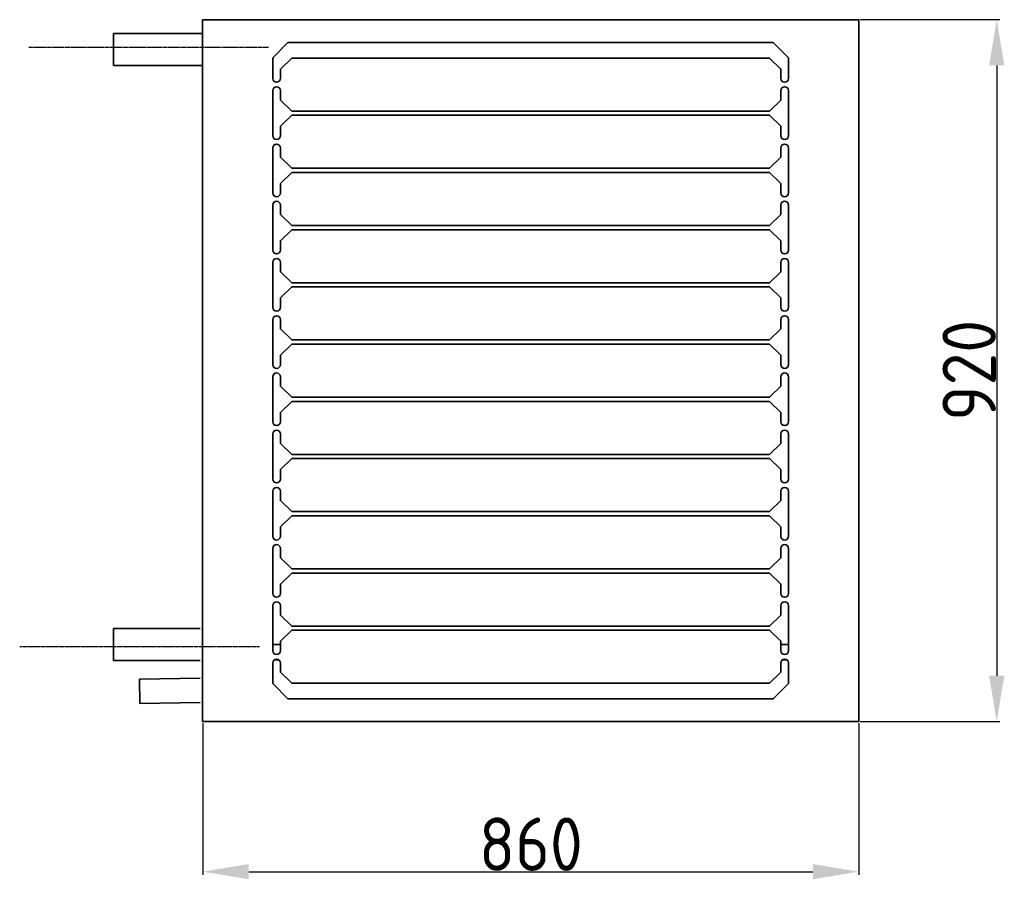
# Model space of a CAD drawing. Extents: x 1071 to 12552, y 777 to 10283.
# Tile 6 of 9: x 11208 to 12498, y 2432 to 3559. Entities that reach past the tile are written whole.
import ezdxf

# ---------------------------------------------------------------- set-up
doc = ezdxf.new("R2010")
doc.units = 0
doc.header["$LTSCALE"] = 2
doc.header["$PDMODE"] = 3
doc.header["$PDSIZE"] = 0.5
doc.linetypes.add('CENTER', pattern=[2, 1.25, -0.25, 0.25, -0.25])
doc.layers.get('DEFPOINTS').update_dxf_attribs({"linetype": 'CONTINUOUS'})
doc.layers.add('CENTER', color=1, linetype='CENTER')
doc.layers.add('DIMENSIONS', color=5, linetype='CONTINUOUS')
doc.layers.add('Visible', color=7, linetype='CONTINUOUS', lineweight=35)
doc.styles.get("Standard").update_dxf_attribs({"font": 'ISOCP'})
doc.dimstyles.new('STANDARD$0', dxfattribs={"dimscale": 5, "dimtxt": 3, "dimasz": 3, "dimexe": 2, "dimexo": 1, "dimgap": 0.5, "dimtad": 1, "dimdec": 1, "dimdsep": 46, "dimtxsty": 'Standard', "dimcen": -1, "dimclrd": 256, "dimclre": 256, "dimclrt": 256, "dimadec": 0, "dimazin": 0, "dimtfac": 1, "dimtdec": 0, "dimtmove": 0, "dimatfit": 3, "dimfxl": 0, "dimtvp": 0.75, "dimtolj": 1, "dimtzin": 0, "dimarcsym": 0})

# ---------------------------------------------------------------- blocks, each defined once
blk = doc.blocks.new('*D56')
at = {"layer": 'DEFPOINTS', "color": 0}
for p in [(12307.2, 3558.6), (12307.2, 2638.6), (12487.9, 2638.6)]:
    blk.add_point(p, dxfattribs=at)
at = {"layer": 'DIMENSIONS', "lineweight": -2}
for p, q in [((12309.2, 3558.6), (12491.9, 3558.6)), ((12487.9, 3498.6), (12487.9, 2698.6)), ((12309.2, 2638.6), (12491.9, 2638.6))]:
    blk.add_line(p, q, dxfattribs=at)
at = {"layer": 'DIMENSIONS'}
for points in [[(12477.9, 3498.6), (12497.9, 3498.6), (12487.9, 3558.6)], [(12477.9, 2698.6), (12497.9, 2698.6), (12487.9, 2638.6)]]:
    blk.add_solid(points, dxfattribs=at)
at = {"layer": 'DIMENSIONS', "insert": (12451.8, 3099), "char_height": 70, "attachment_point": 5, "rotation": 90}
blk.add_mtext('\\A1;920', dxfattribs=at)
blk = doc.blocks.new('*D69')
at = {"layer": 'DEFPOINTS', "color": 0}
for p in [(11448, 2638.6), (12307.2, 2638.6), (12307.2, 2441.9)]:
    blk.add_point(p, dxfattribs=at)
at = {"layer": 'DIMENSIONS', "lineweight": -2}
for p, q in [((11448, 2636.6), (11448, 2437.9)), ((12307.2, 2636.6), (12307.2, 2437.9)), ((11508, 2441.9), (12247.2, 2441.9))]:
    blk.add_line(p, q, dxfattribs=at)
at = {"layer": 'DIMENSIONS'}
for points in [[(11508, 2451.9), (11508, 2431.9), (11448, 2441.9)], [(12247.2, 2451.9), (12247.2, 2431.9), (12307.2, 2441.9)]]:
    blk.add_solid(points, dxfattribs=at)
at = {"layer": 'DIMENSIONS', "insert": (11877.6, 2477.9), "char_height": 70, "attachment_point": 5}
blk.add_mtext('\\A1;860', dxfattribs=at)

msp = doc.modelspace()

# ---------------------------------------------------------------- linework, layer by layer
at = {"layer": 'CENTER'}
for p, q in [((11533.74, 3522.05), (11219.74, 3522.05)), ((11521.88, 2736.38), (11207.88, 2736.38))]:
    msp.add_line(p, q, dxfattribs=at)
at = {"layer": 'Visible'}
for p, q in [((11447.23, 3558.55), (11447.23, 3349.55)), ((11447.23, 3558.55), (12307.23, 3558.55)), ((12307.23, 3349.55), (12307.23, 3558.55)), ((11330.73, 3540.55), (11330.73, 3498.55)), ((11447.23, 3540.55), (11330.73, 3540.55)), ((11559.36, 3528.55), (11539.36, 3508.55)), ((11559.36, 3528.55), (12195.11, 3528.55)), ((12215.11, 3508.55), (12195.11, 3528.55)), ((11447.23, 3498.55), (11330.73, 3498.55)), ((11539.36, 3481.55), (11539.36, 3508.55)), ((11549.45, 3493.85), (11564.36, 3508.25)), ((12190.11, 3508.25), (11564.36, 3508.25)), ((12190.11, 3508.25), (12205.02, 3493.85)), ((12215.11, 3508.55), (12215.11, 3481.55)), ((11549.36, 3493.46), (11549.36, 3493.66)), ((11549.36, 3493.46), (11549.36, 3481.55)), ((12205.11, 3493.66), (12205.11, 3493.46)), ((12205.11, 3481.55), (12205.11, 3493.46)), ((11539.36, 3406.55), (11539.36, 3465.55)), ((11549.36, 3465.55), (11549.36, 3453.65)), ((12205.11, 3453.65), (12205.11, 3465.55)), ((12215.11, 3465.55), (12215.11, 3406.55)), ((11549.36, 3453.45), (11549.36, 3453.65)), ((11564.36, 3438.86), (11549.45, 3453.26)), ((12205.02, 3453.26), (12190.11, 3438.86)), ((12205.11, 3453.65), (12205.11, 3453.45)), ((11549.45, 3418.85), (11564.36, 3433.25)), ((11564.36, 3438.86), (12190.11, 3438.86)), ((12190.11, 3433.25), (11564.36, 3433.25)), ((12190.11, 3433.25), (12205.02, 3418.85)), ((11549.36, 3418.46), (11549.36, 3418.66)), ((11549.36, 3418.46), (11549.36, 3406.55)), ((12205.11, 3418.66), (12205.11, 3418.46)), ((12205.11, 3406.55), (12205.11, 3418.46)), ((11539.36, 3331.55), (11539.36, 3390.55)), ((11549.36, 3390.55), (11549.36, 3378.65)), ((12205.11, 3378.65), (12205.11, 3390.55)), ((12215.11, 3390.55), (12215.11, 3331.55)), ((11549.36, 3378.45), (11549.36, 3378.65)), ((11564.36, 3363.86), (11549.45, 3378.26)), ((12205.02, 3378.26), (12190.11, 3363.86)), ((12205.11, 3378.65), (12205.11, 3378.45)), ((11549.45, 3343.85), (11564.36, 3358.25)), ((11564.36, 3363.86), (12190.11, 3363.86)), ((12190.11, 3358.25), (11564.36, 3358.25)), ((12190.11, 3358.25), (12205.02, 3343.85)), ((11447.23, 3349.55), (11447.23, 3299.55)), ((11549.36, 3343.46), (11549.36, 3343.66)), ((11549.36, 3343.46), (11549.36, 3331.55)), ((12205.11, 3343.66), (12205.11, 3343.46)), ((12205.11, 3331.55), (12205.11, 3343.46)), ((12307.23, 3299.55), (12307.23, 3349.55)), ((11539.36, 3256.55), (11539.36, 3315.55)), ((11549.36, 3315.55), (11549.36, 3303.65)), ((12205.11, 3303.65), (12205.11, 3315.55)), ((12215.11, 3315.55), (12215.11, 3256.55)), ((11549.36, 3303.45), (11549.36, 3303.65)), ((11564.36, 3288.86), (11549.45, 3303.26)), ((12205.02, 3303.26), (12190.11, 3288.86)), ((12205.11, 3303.65), (12205.11, 3303.45)), ((11447.23, 3299.55), (11447.23, 2919.55)), ((12307.23, 2919.55), (12307.23, 3299.55)), ((11549.45, 3268.85), (11564.36, 3283.25)), ((11564.36, 3288.86), (12190.11, 3288.86)), ((12190.11, 3283.25), (11564.36, 3283.25)), ((12190.11, 3283.25), (12205.02, 3268.85)), ((11549.36, 3268.46), (11549.36, 3268.66)), ((11549.36, 3268.46), (11549.36, 3256.55)), ((12205.11, 3268.66), (12205.11, 3268.46)), ((12205.11, 3256.55), (12205.11, 3268.46)), ((11539.36, 3181.55), (11539.36, 3240.55)), ((11549.36, 3240.55), (11549.36, 3228.65)), ((12205.11, 3228.65), (12205.11, 3240.55)), ((12215.11, 3240.55), (12215.11, 3181.55)), ((11549.36, 3228.45), (11549.36, 3228.65)), ((11564.36, 3213.86), (11549.45, 3228.26)), ((12205.02, 3228.26), (12190.11, 3213.86)), ((12205.11, 3228.65), (12205.11, 3228.45)), ((11564.36, 3213.86), (12190.11, 3213.86)), ((11549.45, 3193.85), (11564.36, 3208.25)), ((12190.11, 3208.25), (11564.36, 3208.25)), ((12190.11, 3208.25), (12205.02, 3193.85)), ((11549.36, 3193.46), (11549.36, 3193.66)), ((11549.36, 3193.46), (11549.36, 3181.55)), ((12205.11, 3193.66), (12205.11, 3193.46)), ((12205.11, 3181.55), (12205.11, 3193.46)), ((11539.36, 3106.55), (11539.36, 3165.55)), ((11549.36, 3165.55), (11549.36, 3153.65)), ((12205.11, 3153.65), (12205.11, 3165.55)), ((12215.11, 3165.55), (12215.11, 3106.55)), ((11549.36, 3153.45), (11549.36, 3153.65)), ((11564.36, 3138.86), (11549.45, 3153.26)), ((12205.02, 3153.26), (12190.11, 3138.86)), ((12205.11, 3153.65), (12205.11, 3153.45)), ((11564.36, 3138.86), (12190.11, 3138.86)), ((11549.45, 3118.85), (11564.36, 3133.25)), ((12190.11, 3133.25), (11564.36, 3133.25)), ((12190.11, 3133.25), (12205.02, 3118.85)), ((11549.36, 3118.46), (11549.36, 3118.66)), ((11549.36, 3118.46), (11549.36, 3106.55)), ((12205.11, 3118.66), (12205.11, 3118.46)), ((12205.11, 3106.55), (12205.11, 3118.46)), ((11539.36, 3031.55), (11539.36, 3090.55)), ((11549.36, 3090.55), (11549.36, 3078.65)), ((12205.11, 3078.65), (12205.11, 3090.55)), ((12215.11, 3090.55), (12215.11, 3031.55)), ((11549.36, 3078.45), (11549.36, 3078.65)), ((11564.36, 3063.86), (11549.45, 3078.26)), ((12205.02, 3078.26), (12190.11, 3063.86)), ((12205.11, 3078.65), (12205.11, 3078.45)), ((11549.45, 3043.85), (11564.36, 3058.25)), ((11564.36, 3063.86), (12190.11, 3063.86)), ((12190.11, 3058.25), (11564.36, 3058.25)), ((12190.11, 3058.25), (12205.02, 3043.85)), ((11549.36, 3043.46), (11549.36, 3043.66)), ((11549.36, 3043.46), (11549.36, 3031.55)), ((12205.11, 3043.66), (12205.11, 3043.46)), ((12205.11, 3031.55), (12205.11, 3043.46)), ((11539.36, 2956.55), (11539.36, 3015.55)), ((11549.36, 3015.55), (11549.36, 3003.65)), ((12205.11, 3003.65), (12205.11, 3015.55)), ((12215.11, 3015.55), (12215.11, 2956.55)), ((11549.36, 3003.45), (11549.36, 3003.65)), ((11564.36, 2988.86), (11549.45, 3003.26)), ((12205.02, 3003.26), (12190.11, 2988.86)), ((12205.11, 3003.65), (12205.11, 3003.45)), ((11549.45, 2968.85), (11564.36, 2983.25)), ((11564.36, 2988.86), (12190.11, 2988.86)), ((12190.11, 2983.25), (11564.36, 2983.25)), ((12190.11, 2983.25), (12205.02, 2968.85)), ((11549.36, 2968.46), (11549.36, 2968.66)), ((11549.36, 2968.46), (11549.36, 2956.55)), ((12205.11, 2968.66), (12205.11, 2968.46)), ((12205.11, 2956.55), (12205.11, 2968.46)), ((11539.36, 2881.55), (11539.36, 2940.55)), ((11549.36, 2940.55), (11549.36, 2928.65)), ((11549.36, 2928.45), (11549.36, 2928.65)), ((11564.36, 2913.86), (11549.45, 2928.26)), ((12205.02, 2928.26), (12190.11, 2913.86)), ((12205.11, 2928.65), (12205.11, 2940.55)), ((12205.11, 2928.65), (12205.11, 2928.45)), ((12215.11, 2940.55), (12215.11, 2881.55)), ((11447.23, 2919.55), (11447.23, 2869.55)), ((12307.23, 2869.55), (12307.23, 2919.55)), ((11549.45, 2893.85), (11564.36, 2908.25)), ((11564.36, 2913.86), (12190.11, 2913.86)), ((12190.11, 2908.25), (11564.36, 2908.25)), ((12190.11, 2908.25), (12205.02, 2893.85)), ((11549.36, 2893.46), (11549.36, 2893.66)), ((11549.36, 2893.46), (11549.36, 2881.55)), ((12205.11, 2893.66), (12205.11, 2893.46)), ((12205.11, 2881.55), (12205.11, 2893.46)), ((11447.23, 2869.55), (11447.23, 2638.55)), ((11539.36, 2806.55), (11539.36, 2865.55)), ((11549.36, 2865.55), (11549.36, 2853.65)), ((12205.11, 2853.65), (12205.11, 2865.55)), ((12215.11, 2865.55), (12215.11, 2806.55)), ((12307.23, 2638.55), (12307.23, 2869.55)), ((11549.36, 2853.45), (11549.36, 2853.65)), ((11564.36, 2838.86), (11549.45, 2853.26)), ((12205.02, 2853.26), (12190.11, 2838.86)), ((12205.11, 2853.65), (12205.11, 2853.45)), ((11564.36, 2838.86), (12190.11, 2838.86)), ((11549.45, 2818.85), (11564.36, 2833.25)), ((12190.11, 2833.25), (11564.36, 2833.25)), ((12190.11, 2833.25), (12205.02, 2818.85)), ((11549.36, 2818.46), (11549.36, 2818.66)), ((11549.36, 2818.46), (11549.36, 2806.55)), ((12205.11, 2818.66), (12205.11, 2818.46)), ((12205.11, 2806.55), (12205.11, 2818.46)), ((11539.36, 2731.55), (11539.36, 2790.55)), ((11549.36, 2790.55), (11549.36, 2778.65)), ((12205.11, 2778.65), (12205.11, 2790.55)), ((12215.11, 2790.55), (12215.11, 2731.55)), ((11549.36, 2778.45), (11549.36, 2778.65)), ((11564.36, 2763.86), (11549.45, 2778.26)), ((12205.02, 2778.26), (12190.11, 2763.86)), ((12205.11, 2778.65), (12205.11, 2778.45)), ((11330.73, 2760.55), (11330.73, 2718.55)), ((11444.23, 2760.55), (11330.73, 2760.55)), ((11564.36, 2763.86), (12190.11, 2763.86)), ((11549.45, 2743.85), (11564.36, 2758.25)), ((12190.11, 2758.25), (11564.36, 2758.25)), ((12190.11, 2758.25), (12205.02, 2743.85)), ((11549.36, 2739.55), (11539.36, 2739.55)), ((11549.36, 2743.46), (11549.36, 2743.66)), ((11549.36, 2743.46), (11549.36, 2731.55)), ((12205.11, 2743.66), (12205.11, 2743.46)), ((12205.11, 2731.55), (12205.11, 2743.46)), ((12215.11, 2739.55), (12205.11, 2739.55)), ((11444.23, 2718.55), (11330.73, 2718.55)), ((11539.36, 2688.55), (11539.36, 2715.55)), ((11547.36, 2719.55), (11541.36, 2719.55)), ((11549.36, 2715.55), (11549.36, 2703.65)), ((12205.11, 2703.65), (12205.11, 2715.55)), ((12213.11, 2719.55), (12207.11, 2719.55)), ((12215.11, 2715.55), (12215.11, 2688.55)), ((11549.36, 2703.45), (11549.36, 2703.65)), ((11564.36, 2688.86), (11549.45, 2703.26)), ((12205.02, 2703.26), (12190.11, 2688.86)), ((12205.11, 2703.65), (12205.11, 2703.45)), ((11365, 2694.32), (11444.23, 2695.52)), ((11365, 2694.32), (11365.49, 2662.32)), ((11539.36, 2688.55), (11559.36, 2668.55)), ((11564.36, 2688.86), (12190.11, 2688.86)), ((12195.11, 2668.55), (12215.11, 2688.55)), ((11365.49, 2662.32), (11444.23, 2663.51)), ((12195.11, 2668.55), (11559.36, 2668.55)), ((11447.23, 2638.55), (11448.73, 2638.55)), ((11450.23, 2638.55), (11448.73, 2638.55)), ((11450.23, 2638.55), (11450.23, 2638.55)), ((11450.23, 2638.55), (11450.27, 2638.55)), ((11509.36, 2638.55), (11450.27, 2638.55)), ((11510.36, 2638.55), (11509.36, 2638.55)), ((12244.11, 2638.55), (11510.36, 2638.55)), ((12245.11, 2638.55), (12244.11, 2638.55)), ((12304.2, 2638.55), (12245.11, 2638.55)), ((12304.2, 2638.55), (12304.23, 2638.55)), ((12305.73, 2638.55), (12304.23, 2638.55)), ((12304.23, 2638.55), (12304.23, 2638.55)), ((12305.73, 2638.55), (12307.23, 2638.55))]:
    msp.add_line(p, q, dxfattribs=at)
for centre, start, end in [((11544.36, 3481.55), 180, 0), ((11544.36, 3465.55), 0.00002, 179.99998), ((12210.11, 3481.55), 180, 0), ((12210.11, 3465.55), 0, 180), ((11544.36, 3406.55), 180, 0), ((12210.11, 3406.55), 180, 0), ((11544.36, 3390.55), 0.00002, 179.99998), ((12210.11, 3390.55), 0, 180), ((11544.36, 3331.55), 180, 0), ((12210.11, 3331.55), 180, 0), ((11544.36, 3315.55), 0.00002, 179.99998), ((12210.11, 3315.55), 0, 180), ((11544.36, 3256.55), 180, 0), ((12210.11, 3256.55), 180, 0), ((11544.36, 3240.55), 0.00002, 179.99998), ((12210.11, 3240.55), 0, 180), ((11544.36, 3181.55), 180, 0), ((12210.11, 3181.55), 180, 0), ((11544.36, 3165.55), 0.00002, 179.99998), ((12210.11, 3165.55), 0, 180), ((11544.36, 3106.55), 180, 0), ((12210.11, 3106.55), 180, 0), ((11544.36, 3090.55), 0.00002, 179.99998), ((12210.11, 3090.55), 0, 180), ((11544.36, 3031.55), 180, 0), ((12210.11, 3031.55), 180, 0), ((11544.36, 3015.55), 0.00002, 179.99998), ((12210.11, 3015.55), 0, 180), ((11544.36, 2956.55), 180, 0), ((12210.11, 2956.55), 180, 0), ((11544.36, 2940.55), 0.00002, 179.99998), ((12210.11, 2940.55), 0, 180), ((11544.36, 2881.55), 180, 0), ((12210.11, 2881.55), 180, 0), ((11544.36, 2865.55), 0.00002, 179.99998), ((12210.11, 2865.55), 0, 180), ((11544.36, 2806.55), 180, 0), ((12210.11, 2806.55), 180, 0), ((11544.36, 2790.55), 0.00002, 179.99998), ((12210.11, 2790.55), 0, 180), ((11544.36, 2731.55), 180, 0), ((12210.11, 2731.55), 180, 0), ((11544.36, 2715.55), 0, 180), ((12210.11, 2715.55), 0, 180)]:
    msp.add_arc(centre, 5, start, end, dxfattribs=at)
for points, knots in [([(11549.45, 3493.85), (11549.43, 3493.82), (11549.42, 3493.79), (11549.39, 3493.72), (11549.37, 3493.69), (11549.36, 3493.66)], [0, 0, 0, 0, 0.010835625, 0.010835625, 0.02167125, 0.02167125, 0.02167125, 0.02167125]), ([(12205.11, 3493.66), (12205.1, 3493.69), (12205.08, 3493.72), (12205.05, 3493.79), (12205.04, 3493.82), (12205.02, 3493.85)], [0, 0, 0, 0, 0.010835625, 0.010835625, 0.02167125, 0.02167125, 0.02167125, 0.02167125]), ([(11549.36, 3453.45), (11549.37, 3453.42), (11549.39, 3453.38), (11549.42, 3453.32), (11549.43, 3453.29), (11549.45, 3453.26)], [0, 0, 0, 0, 0.010835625, 0.010835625, 0.02167125, 0.02167125, 0.02167125, 0.02167125]), ([(12205.02, 3453.26), (12205.04, 3453.29), (12205.05, 3453.32), (12205.08, 3453.38), (12205.1, 3453.42), (12205.11, 3453.45)], [0, 0, 0, 0, 0.010835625, 0.010835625, 0.02167125, 0.02167125, 0.02167125, 0.02167125]), ([(11549.45, 3418.85), (11549.43, 3418.82), (11549.42, 3418.79), (11549.39, 3418.72), (11549.37, 3418.69), (11549.36, 3418.66)], [0, 0, 0, 0, 0.010835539, 0.010835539, 0.021671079, 0.021671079, 0.021671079, 0.021671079]), ([(12205.11, 3418.66), (12205.1, 3418.69), (12205.08, 3418.72), (12205.05, 3418.79), (12205.04, 3418.82), (12205.02, 3418.85)], [0, 0, 0, 0, 0.010835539, 0.010835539, 0.021671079, 0.021671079, 0.021671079, 0.021671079]), ([(11549.36, 3378.45), (11549.37, 3378.42), (11549.39, 3378.38), (11549.42, 3378.32), (11549.43, 3378.29), (11549.45, 3378.26)], [0, 0, 0, 0, 0.010835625, 0.010835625, 0.02167125, 0.02167125, 0.02167125, 0.02167125]), ([(12205.02, 3378.26), (12205.04, 3378.29), (12205.05, 3378.32), (12205.08, 3378.38), (12205.1, 3378.42), (12205.11, 3378.45)], [0, 0, 0, 0, 0.010835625, 0.010835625, 0.02167125, 0.02167125, 0.02167125, 0.02167125]), ([(11549.45, 3343.85), (11549.43, 3343.82), (11549.42, 3343.79), (11549.39, 3343.72), (11549.37, 3343.69), (11549.36, 3343.66)], [0, 0, 0, 0, 0.010835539, 0.010835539, 0.021671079, 0.021671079, 0.021671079, 0.021671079]), ([(12205.11, 3343.66), (12205.1, 3343.69), (12205.08, 3343.72), (12205.05, 3343.79), (12205.04, 3343.82), (12205.02, 3343.85)], [0, 0, 0, 0, 0.010835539, 0.010835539, 0.021671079, 0.021671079, 0.021671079, 0.021671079]), ([(11549.36, 3303.45), (11549.37, 3303.42), (11549.39, 3303.38), (11549.42, 3303.32), (11549.43, 3303.29), (11549.45, 3303.26)], [0, 0, 0, 0, 0.010835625, 0.010835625, 0.02167125, 0.02167125, 0.02167125, 0.02167125]), ([(12205.02, 3303.26), (12205.04, 3303.29), (12205.05, 3303.32), (12205.08, 3303.38), (12205.1, 3303.42), (12205.11, 3303.45)], [0, 0, 0, 0, 0.010835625, 0.010835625, 0.02167125, 0.02167125, 0.02167125, 0.02167125]), ([(11549.45, 3268.85), (11549.43, 3268.82), (11549.42, 3268.79), (11549.39, 3268.72), (11549.37, 3268.69), (11549.36, 3268.66)], [0, 0, 0, 0, 0.010835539, 0.010835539, 0.021671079, 0.021671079, 0.021671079, 0.021671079]), ([(12205.11, 3268.66), (12205.1, 3268.69), (12205.08, 3268.72), (12205.05, 3268.79), (12205.04, 3268.82), (12205.02, 3268.85)], [0, 0, 0, 0, 0.010835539, 0.010835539, 0.021671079, 0.021671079, 0.021671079, 0.021671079]), ([(11549.36, 3228.45), (11549.37, 3228.42), (11549.39, 3228.38), (11549.42, 3228.32), (11549.43, 3228.29), (11549.45, 3228.26)], [0, 0, 0, 0, 0.010835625, 0.010835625, 0.02167125, 0.02167125, 0.02167125, 0.02167125]), ([(12205.02, 3228.26), (12205.04, 3228.29), (12205.05, 3228.32), (12205.08, 3228.38), (12205.1, 3228.42), (12205.11, 3228.45)], [0, 0, 0, 0, 0.010835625, 0.010835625, 0.02167125, 0.02167125, 0.02167125, 0.02167125]), ([(11549.45, 3193.85), (11549.43, 3193.82), (11549.42, 3193.79), (11549.39, 3193.72), (11549.37, 3193.69), (11549.36, 3193.66)], [0, 0, 0, 0, 0.010835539, 0.010835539, 0.021671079, 0.021671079, 0.021671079, 0.021671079]), ([(12205.11, 3193.66), (12205.1, 3193.69), (12205.08, 3193.72), (12205.05, 3193.79), (12205.04, 3193.82), (12205.02, 3193.85)], [0, 0, 0, 0, 0.010835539, 0.010835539, 0.021671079, 0.021671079, 0.021671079, 0.021671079]), ([(11549.36, 3153.45), (11549.37, 3153.42), (11549.39, 3153.38), (11549.42, 3153.32), (11549.43, 3153.29), (11549.45, 3153.26)], [0, 0, 0, 0, 0.010835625, 0.010835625, 0.02167125, 0.02167125, 0.02167125, 0.02167125]), ([(12205.02, 3153.26), (12205.04, 3153.29), (12205.05, 3153.32), (12205.08, 3153.38), (12205.1, 3153.42), (12205.11, 3153.45)], [0, 0, 0, 0, 0.010835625, 0.010835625, 0.02167125, 0.02167125, 0.02167125, 0.02167125]), ([(11549.45, 3118.85), (11549.43, 3118.82), (11549.42, 3118.79), (11549.39, 3118.72), (11549.37, 3118.69), (11549.36, 3118.66)], [0, 0, 0, 0, 0.010835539, 0.010835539, 0.021671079, 0.021671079, 0.021671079, 0.021671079]), ([(12205.11, 3118.66), (12205.1, 3118.69), (12205.08, 3118.72), (12205.05, 3118.79), (12205.04, 3118.82), (12205.02, 3118.85)], [0, 0, 0, 0, 0.010835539, 0.010835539, 0.021671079, 0.021671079, 0.021671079, 0.021671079]), ([(11549.36, 3078.45), (11549.37, 3078.42), (11549.39, 3078.38), (11549.42, 3078.32), (11549.43, 3078.29), (11549.45, 3078.26)], [0, 0, 0, 0, 0.010835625, 0.010835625, 0.02167125, 0.02167125, 0.02167125, 0.02167125]), ([(12205.02, 3078.26), (12205.04, 3078.29), (12205.05, 3078.32), (12205.08, 3078.38), (12205.1, 3078.42), (12205.11, 3078.45)], [0, 0, 0, 0, 0.010835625, 0.010835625, 0.02167125, 0.02167125, 0.02167125, 0.02167125]), ([(11549.45, 3043.85), (11549.43, 3043.82), (11549.42, 3043.79), (11549.39, 3043.72), (11549.37, 3043.69), (11549.36, 3043.66)], [0, 0, 0, 0, 0.010835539, 0.010835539, 0.021671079, 0.021671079, 0.021671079, 0.021671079]), ([(12205.11, 3043.66), (12205.1, 3043.69), (12205.08, 3043.72), (12205.05, 3043.79), (12205.04, 3043.82), (12205.02, 3043.85)], [0, 0, 0, 0, 0.010835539, 0.010835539, 0.021671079, 0.021671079, 0.021671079, 0.021671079]), ([(11549.36, 3003.45), (11549.37, 3003.42), (11549.39, 3003.38), (11549.42, 3003.32), (11549.43, 3003.29), (11549.45, 3003.26)], [0, 0, 0, 0, 0.010835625, 0.010835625, 0.02167125, 0.02167125, 0.02167125, 0.02167125]), ([(12205.02, 3003.26), (12205.04, 3003.29), (12205.05, 3003.32), (12205.08, 3003.38), (12205.1, 3003.42), (12205.11, 3003.45)], [0, 0, 0, 0, 0.010835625, 0.010835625, 0.02167125, 0.02167125, 0.02167125, 0.02167125]), ([(11549.45, 2968.85), (11549.43, 2968.82), (11549.42, 2968.79), (11549.39, 2968.72), (11549.37, 2968.69), (11549.36, 2968.66)], [0, 0, 0, 0, 0.010835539, 0.010835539, 0.021671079, 0.021671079, 0.021671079, 0.021671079]), ([(12205.11, 2968.66), (12205.1, 2968.69), (12205.08, 2968.72), (12205.05, 2968.79), (12205.04, 2968.82), (12205.02, 2968.85)], [0, 0, 0, 0, 0.010835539, 0.010835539, 0.021671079, 0.021671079, 0.021671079, 0.021671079]), ([(11549.36, 2928.45), (11549.37, 2928.42), (11549.39, 2928.38), (11549.42, 2928.32), (11549.43, 2928.29), (11549.45, 2928.26)], [0, 0, 0, 0, 0.010835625, 0.010835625, 0.02167125, 0.02167125, 0.02167125, 0.02167125]), ([(12205.02, 2928.26), (12205.04, 2928.29), (12205.05, 2928.32), (12205.08, 2928.38), (12205.1, 2928.42), (12205.11, 2928.45)], [0, 0, 0, 0, 0.010835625, 0.010835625, 0.02167125, 0.02167125, 0.02167125, 0.02167125]), ([(11549.45, 2893.85), (11549.43, 2893.82), (11549.42, 2893.79), (11549.39, 2893.72), (11549.37, 2893.69), (11549.36, 2893.66)], [0, 0, 0, 0, 0.010835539, 0.010835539, 0.021671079, 0.021671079, 0.021671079, 0.021671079]), ([(12205.11, 2893.66), (12205.1, 2893.69), (12205.08, 2893.72), (12205.05, 2893.79), (12205.04, 2893.82), (12205.02, 2893.85)], [0, 0, 0, 0, 0.010835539, 0.010835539, 0.021671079, 0.021671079, 0.021671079, 0.021671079]), ([(11549.36, 2853.45), (11549.37, 2853.42), (11549.39, 2853.38), (11549.42, 2853.32), (11549.43, 2853.29), (11549.45, 2853.26)], [0, 0, 0, 0, 0.010835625, 0.010835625, 0.02167125, 0.02167125, 0.02167125, 0.02167125]), ([(12205.02, 2853.26), (12205.04, 2853.29), (12205.05, 2853.32), (12205.08, 2853.38), (12205.1, 2853.42), (12205.11, 2853.45)], [0, 0, 0, 0, 0.010835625, 0.010835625, 0.02167125, 0.02167125, 0.02167125, 0.02167125]), ([(11549.45, 2818.85), (11549.43, 2818.82), (11549.42, 2818.79), (11549.39, 2818.72), (11549.37, 2818.69), (11549.36, 2818.66)], [0, 0, 0, 0, 0.010835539, 0.010835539, 0.021671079, 0.021671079, 0.021671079, 0.021671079]), ([(12205.11, 2818.66), (12205.1, 2818.69), (12205.08, 2818.72), (12205.05, 2818.79), (12205.04, 2818.82), (12205.02, 2818.85)], [0, 0, 0, 0, 0.010835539, 0.010835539, 0.021671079, 0.021671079, 0.021671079, 0.021671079]), ([(11549.36, 2778.45), (11549.37, 2778.42), (11549.39, 2778.38), (11549.42, 2778.32), (11549.43, 2778.29), (11549.45, 2778.26)], [0, 0, 0, 0, 0.010835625, 0.010835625, 0.02167125, 0.02167125, 0.02167125, 0.02167125]), ([(12205.02, 2778.26), (12205.04, 2778.29), (12205.05, 2778.32), (12205.08, 2778.38), (12205.1, 2778.42), (12205.11, 2778.45)], [0, 0, 0, 0, 0.010835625, 0.010835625, 0.02167125, 0.02167125, 0.02167125, 0.02167125]), ([(11549.45, 2743.85), (11549.43, 2743.82), (11549.42, 2743.79), (11549.39, 2743.72), (11549.37, 2743.69), (11549.36, 2743.66)], [0, 0, 0, 0, 0.010835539, 0.010835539, 0.021671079, 0.021671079, 0.021671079, 0.021671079]), ([(12205.11, 2743.66), (12205.1, 2743.69), (12205.08, 2743.72), (12205.05, 2743.79), (12205.04, 2743.82), (12205.02, 2743.85)], [0, 0, 0, 0, 0.010835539, 0.010835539, 0.021671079, 0.021671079, 0.021671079, 0.021671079]), ([(11549.36, 2703.45), (11549.37, 2703.42), (11549.39, 2703.38), (11549.42, 2703.32), (11549.43, 2703.29), (11549.45, 2703.26)], [0, 0, 0, 0, 0.010835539, 0.010835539, 0.021671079, 0.021671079, 0.021671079, 0.021671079]), ([(12205.02, 2703.26), (12205.04, 2703.29), (12205.05, 2703.32), (12205.08, 2703.38), (12205.1, 2703.42), (12205.11, 2703.45)], [0, 0, 0, 0, 0.010835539, 0.010835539, 0.021671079, 0.021671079, 0.021671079, 0.021671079])]:
    msp.add_open_spline(points, degree=3, knots=knots, dxfattribs=at)

# ---------------------------------------------------------------- dimensions: what is measured, and where the dimension line sits
at = {"layer": 'DIMENSIONS'}
dim = msp.add_linear_dim(base=(12487.85, 2638.55), p1=(12307.23, 3558.55), p2=(12307.23, 2638.55), angle=270, dimstyle='STANDARD$0', override={"dimscale": 2, "dimtxt": 35, "dimasz": 30, "dimtvp": 7.5}, dxfattribs=at)
dim.commit()
dim.dimension.update_dxf_attribs({"geometry": '*D56', "text_midpoint": (12487.85, 3098.99), "dimtype": 161})
dim = msp.add_linear_dim(base=(12307.23, 2441.88), p1=(11447.98, 2638.55), p2=(12307.23, 2638.55), text='860', dimstyle='STANDARD$0', override={"dimscale": 2, "dimtxt": 35, "dimasz": 30, "dimtvp": 7.5}, dxfattribs=at)
dim.commit()
dim.dimension.update_dxf_attribs({"geometry": '*D69', "text_midpoint": (11877.61, 2477.88)})

doc.saveas('drawing.dxf')
